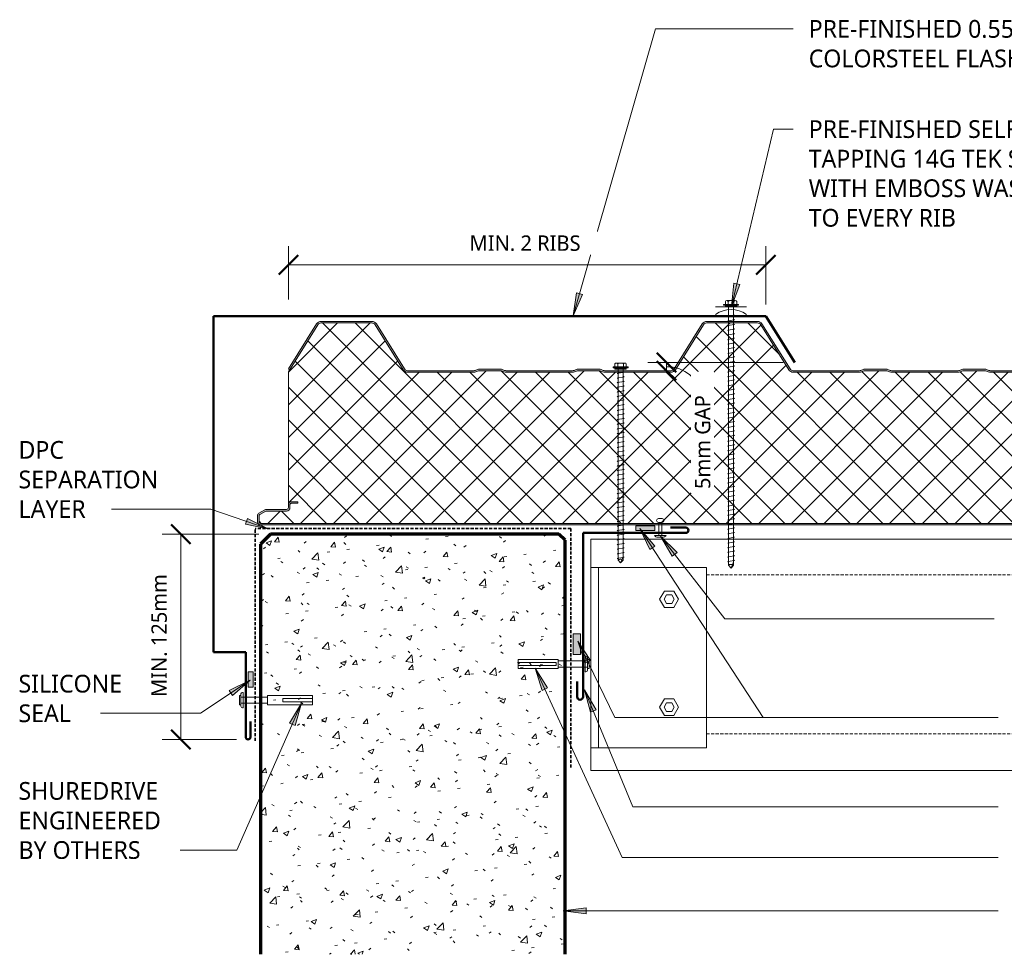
# Model space of a CAD drawing. Header units: millimetres. Extents: x -433 to 959, y 19 to 625.
# Tile 1 of 2: x -433 to 205, y 19 to 625. Entities that reach past the tile are written whole.
import ezdxf

# ---------------------------------------------------------------- set-up
doc = ezdxf.new("R2010")
doc.units = ezdxf.units.MM
doc.linetypes.add('Dash Short', pattern=[3, 2, -1])
for name, color, linetype, lineweight in [('A-ANNO-DIMS', 211, 'Continuous', 9), ('A-ANNO-DIMS-5', 211, 'Continuous', 9), ('A-DETL', 90, 'Continuous', 13), ('A-DETL-GENF', 92, 'Continuous', 13), ('A-DETL-THIN', 151, 'Continuous', 13), ('G-ANNO-TEXT', 231, 'Continuous', 9)]:
    doc.layers.add(name, color=color, linetype=linetype, lineweight=lineweight)
doc.styles.add('Yu Gothic', font='Yu Gothic.ttf', dxfattribs={"height": 11.5})
doc.styles.add('Yu Gothic_1', font='Yu Gothic.ttf', dxfattribs={"height": 10})
doc.dimstyles.new('Diagonal', dxfattribs={"dimscale": 304.8, "dimtxt": 11.609035, "dimasz": 0.04101, "dimexe": 0.03937, "dimexo": 0.024606, "dimgap": 0.024606, "dimtad": 1, "dimdec": 0, "dimzin": 0, "dimdsep": 46, "dimtxsty": 'Yu Gothic_1', "dimblk1": 'OBLIQUE', "dimblk2": 'OBLIQUE', "dimsah": 1, "dimcen": 0.09, "dimazin": 0, "dimtfac": 1, "dimtdec": 4, "dimtix": 1, "dimtmove": 0, "dimatfit": 3, "dimfxl": 1, "dimtvp": 1, "dimtfill": 1, "dimtolj": 1, "dimtzin": 0, "dimarcsym": 2})
doc.dimstyles.new('Diagonal_1', dxfattribs={"dimscale": 304.8, "dimtxt": 11.609035, "dimasz": 0.04101, "dimexe": 0.03937, "dimexo": 0.024606, "dimgap": 0.024606, "dimtad": 1, "dimdec": 0, "dimzin": 0, "dimdsep": 46, "dimtxsty": 'Yu Gothic_1', "dimblk1": 'OBLIQUE', "dimblk2": 'OBLIQUE', "dimsah": 1, "dimcen": 0.09, "dimazin": 0, "dimtfac": 1, "dimtdec": 4, "dimtix": 1, "dimtmove": 1, "dimatfit": 3, "dimfxl": 1, "dimtvp": 1, "dimtfill": 1, "dimtolj": 1, "dimtzin": 0, "dimarcsym": 2})

# ---------------------------------------------------------------- blocks, each defined once
blk = doc.blocks.new('Metecno RFw 1000 - FLAT FINISH - RFw 1000 100mm - FLAT-4181614-07  BARGE_PARAPET DETAIL1')
at = {"layer": 'A-DETL-GENF'}
h = blk.add_hatch(color=256, dxfattribs=at)
h.paths.add_polyline_path([(1018.2, 0), (139.69, 0), (139.69, -1), (1018.41, -1.03), (1018.77, -1.23), (1018.97, -1.59), (1019, -1.8), (1018.97, -6.17), (1018.77, -6.53), (1018.6, -6.65), (1014.54, -9), (1001.2, -9), (1000.63, -9.07), (1000.1, -9.29), (999.64, -9.64), (999.29, -10.1), (999.07, -10.63), (999, -11.2), (998.97, -13.41), (998.77, -13.76), (998.41, -13.97), (998.2, -14), (994, -14), (994, -15), (998.41, -14.97), (998.67, -14.94), (999.1, -14.76), (999.47, -14.47), (999.76, -14.1), (999.94, -13.67), (1000, -13.2), (1000.04, -10.89), (1000.16, -10.6), (1000.35, -10.35), (1000.6, -10.16), (1000.89, -10.04), (1001.2, -10), (1014.54, -9.97), (1014.79, -9.94), (1015.22, -9.76), (1019.1, -7.52), (1019.47, -7.23), (1019.76, -6.86), (1019.94, -6.43), (1020, -5.96), (1020, -1.8), (1019.9, -1.23), (1019.76, -0.9), (1019.47, -0.53), (1019, -0.2), (1018.6, -0.05), (1018.41, -0.03)])
h.paths.add_polyline_path([(502.04, -99), (501.18, -99.11), (500.39, -99.43), (499.69, -99.93), (499.15, -100.6), (480.91, -129.78), (480.5, -130.29), (479.97, -130.67), (479.36, -130.92), (478.71, -131), (446.04, -131), (445.38, -130.92), (444.77, -130.67), (444.25, -130.29), (443.83, -129.78), (425.59, -100.6), (425.05, -99.93), (424.36, -99.43), (423.56, -99.11), (422.71, -99), (379.95, -99), (379.19, -99.07), (378.46, -99.29), (376.68, -100), (362.07, -100), (360.28, -99.29), (359.55, -99.07), (358.79, -99), (315.95, -99), (315.19, -99.07), (314.46, -99.29), (312.68, -100), (298.07, -100), (296.28, -99.29), (295.55, -99.07), (294.79, -99), (252.04, -99), (251.18, -99.11), (250.39, -99.43), (249.69, -99.93), (249.15, -100.6), (230.91, -129.78), (230.5, -130.29), (229.97, -130.67), (229.36, -130.92), (228.71, -131), (196.04, -131), (195.38, -130.92), (194.77, -130.67), (194.25, -130.29), (193.83, -129.78), (175.59, -100.6), (175.05, -99.93), (174.36, -99.43), (173.56, -99.11), (172.71, -99), (139.69, -99), (139.69, -100), (172.71, -100), (173.31, -100.08), (173.87, -100.3), (174.36, -100.66), (174.74, -101.13), (192.98, -130.31), (193.56, -131.01), (194.29, -131.55), (195.13, -131.89), (196.04, -132), (228.71, -132), (229.61, -131.89), (230.45, -131.55), (231.26, -130.92), (231.76, -130.31), (250, -101.13), (250.39, -100.66), (250.87, -100.3), (251.43, -100.08), (252.04, -100), (295.36, -100.05), (296.28, -100.36), (297.88, -100.95), (298.45, -101), (312.86, -100.95), (313.41, -100.79), (315.38, -100.05), (315.95, -100), (359.36, -100.05), (360.28, -100.36), (361.88, -100.95), (362.45, -101), (376.86, -100.95), (377.41, -100.79), (379.38, -100.05), (379.95, -100), (422.71, -100), (423.31, -100.08), (423.87, -100.3), (424.36, -100.66), (424.74, -101.13), (442.98, -130.31), (443.56, -131.01), (444.29, -131.55), (445.13, -131.89), (446.04, -132), (478.71, -132), (479.61, -131.89), (480.5, -131.52), (481.2, -131), (481.76, -130.31), (500, -101.13), (500.39, -100.66), (500.87, -100.3), (501.43, -100.08), (502.04, -100), (545.36, -100.05), (546.28, -100.36), (547.88, -100.95), (548.45, -101), (562.86, -100.95), (563.41, -100.79), (565.38, -100.05), (565.95, -100), (609.36, -100.05), (610.28, -100.36), (611.88, -100.95), (612.45, -101), (626.86, -100.95), (627.41, -100.79), (629.38, -100.05), (629.95, -100), (672.71, -100), (673.31, -100.08), (673.87, -100.3), (674.36, -100.66), (674.74, -101.13), (692.98, -130.31), (693.56, -131.01), (694.29, -131.55), (695.13, -131.89), (696.04, -132), (728.71, -132), (729.61, -131.89), (730.45, -131.55), (731.2, -131), (731.76, -130.31), (750, -101.13), (750.39, -100.66), (750.87, -100.3), (751.43, -100.08), (752.04, -100), (795.36, -100.05), (796.28, -100.36), (797.88, -100.95), (798.45, -101), (812.86, -100.95), (813.41, -100.79), (815.38, -100.05), (815.95, -100), (859.36, -100.05), (860.28, -100.36), (861.88, -100.95), (862.45, -101), (876.86, -100.95), (877.41, -100.79), (879.38, -100.05), (879.95, -100), (922.71, -100), (923.31, -100.08), (923.87, -100.3), (924.36, -100.66), (924.74, -101.13), (942.98, -130.31), (943.56, -131.01), (944.29, -131.55), (945.13, -131.89), (946.04, -132), (978.71, -132), (979.61, -131.89), (980.45, -131.55), (981.19, -131.01), (981.76, -130.31), (1000, -101.13), (999.15, -100.6), (980.91, -129.78), (980.5, -130.29), (979.97, -130.67), (979.36, -130.92), (978.71, -131), (946.04, -131), (945.38, -130.92), (944.77, -130.67), (944.25, -130.29), (943.83, -129.78), (925.59, -100.6), (925.05, -99.93), (924.36, -99.43), (923.56, -99.11), (922.71, -99), (879.95, -99), (879.19, -99.07), (878.46, -99.29), (876.68, -100), (862.07, -100), (860.28, -99.29), (859.55, -99.07), (858.79, -99), (815.95, -99), (815.19, -99.07), (814.46, -99.29), (812.68, -100), (798.07, -100), (796.28, -99.29), (795.55, -99.07), (794.79, -99), (752.04, -99), (751.18, -99.11), (750.39, -99.43), (749.69, -99.93), (749.15, -100.6), (730.91, -129.78), (730.5, -130.29), (729.97, -130.67), (729.36, -130.92), (728.71, -131), (696.04, -131), (695.38, -130.92), (694.77, -130.67), (694.25, -130.29), (693.83, -129.78), (675.59, -100.6), (675.05, -99.93), (674.36, -99.43), (673.56, -99.11), (672.71, -99), (629.95, -99), (629.19, -99.07), (628.46, -99.29), (626.68, -100), (612.07, -100), (610.28, -99.29), (609.55, -99.07), (608.79, -99), (565.95, -99), (565.19, -99.07), (564.46, -99.29), (562.68, -100), (548.07, -100), (546.28, -99.29), (545.55, -99.07), (544.79, -99), (527.55, -99)])
h = blk.add_hatch(dxfattribs=at)
h.set_pattern_fill('FP_1', color=256, style=0, pattern_type=2)
h.set_pattern_definition([(225, (741.087, 297.588), (10.6066, -10.6066), []), (315, (741.087, 297.588), (10.6066, 10.6066), [])])
h.paths.add_polyline_path([(1018.2, -1), (139.69, -1), (139.69, -99), (172.71, -99), (173.56, -99.11), (174.36, -99.43), (175.05, -99.93), (175.59, -100.6), (193.83, -129.78), (194.25, -130.29), (194.77, -130.67), (195.38, -130.92), (196.04, -131), (228.71, -131), (229.36, -130.92), (229.97, -130.67), (230.5, -130.29), (230.91, -129.78), (249.15, -100.6), (249.69, -99.93), (250.39, -99.43), (251.18, -99.11), (252.04, -99), (294.79, -99), (295.55, -99.07), (296.28, -99.29), (298.07, -100), (312.68, -100), (314.46, -99.29), (315.19, -99.07), (315.95, -99), (358.79, -99), (359.55, -99.07), (360.28, -99.29), (362.07, -100), (376.68, -100), (378.46, -99.29), (379.19, -99.07), (379.95, -99), (422.71, -99), (423.56, -99.11), (424.36, -99.43), (425.05, -99.93), (425.59, -100.6), (443.83, -129.78), (444.25, -130.29), (444.77, -130.67), (445.38, -130.92), (446.04, -131), (478.71, -131), (479.36, -130.92), (479.97, -130.67), (480.5, -130.29), (480.91, -129.78), (499.15, -100.6), (499.69, -99.93), (500.39, -99.43), (501.18, -99.11), (502.04, -99), (544.79, -99), (545.55, -99.07), (546.28, -99.29), (548.07, -100), (562.68, -100), (564.46, -99.29), (565.19, -99.07), (565.95, -99), (608.79, -99), (609.55, -99.07), (610.28, -99.29), (612.07, -100), (626.68, -100), (628.46, -99.29), (629.19, -99.07), (629.95, -99), (672.71, -99), (673.56, -99.11), (674.36, -99.43), (675.05, -99.93), (675.59, -100.6), (693.83, -129.78), (694.25, -130.29), (694.77, -130.67), (695.38, -130.92), (696.04, -131), (728.71, -131), (729.57, -130.83), (729.97, -130.67), (730.5, -130.29), (730.91, -129.78), (749.15, -100.6), (749.69, -99.93), (750.39, -99.43), (751.18, -99.11), (752.04, -99), (794.79, -99), (795.55, -99.07), (796.28, -99.29), (798.07, -100), (812.68, -100), (814.46, -99.29), (815.19, -99.07), (815.95, -99), (858.79, -99), (859.55, -99.07), (860.28, -99.29), (862.07, -100), (876.68, -100), (878.46, -99.29), (879.19, -99.07), (879.95, -99), (922.71, -99), (923.56, -99.11), (924.36, -99.43), (925.05, -99.93), (925.59, -100.6), (943.83, -129.78), (944.25, -130.29), (944.77, -130.67), (945.38, -130.92), (946.04, -131), (978.71, -131), (979.36, -130.92), (979.97, -130.67), (980.5, -130.29), (980.91, -129.78), (1000, -99.24), (1000, -13.2), (999.92, -13.71), (999.76, -14.1), (999.47, -14.47), (998.94, -14.82), (998.67, -14.94), (998.2, -15), (994, -15), (994, -14), (998.41, -13.97), (998.77, -13.76), (998.89, -13.6), (999, -13.2), (999, -11.2), (999.07, -10.63), (999.29, -10.1), (999.64, -9.64), (1000.1, -9.29), (1000.63, -9.07), (1001.2, -9), (1014.54, -9), (1018.77, -6.53), (1018.89, -6.36), (1019, -5.96), (1019, -1.8), (1018.89, -1.4), (1018.6, -1.11), (1018.41, -1.03)])
for p, q in [((1018.2, 0), (139.69, 0)), ((1018.2, -1), (139.69, -1)), ((1019, -5.96), (1019, -1.8)), ((1020, -5.96), (1020, -1.8)), ((999, -13.2), (999, -11.2)), ((1000, -13.2), (1000, -11.2)), ((1001.2, -9), (1014.54, -9)), ((1001.2, -10), (1014.32, -10)), ((1014.54, -9), (1018.6, -6.65)), ((1015.22, -9.76), (1019.1, -7.52)), ((994, -15), (994, -14)), ((994, -14), (998.2, -14)), ((998.2, -15), (994, -15)), ((1000, -99.24), (1000, -13.2)), ((502.04, -99), (544.79, -99)), ((502.04, -100), (544.79, -100)), ((545.91, -100.21), (547.34, -100.79)), ((546.28, -99.29), (548.07, -100)), ((548.07, -100), (562.68, -100)), ((548.45, -101), (562.29, -101)), ((562.68, -100), (564.46, -99.29)), ((563.41, -100.79), (564.84, -100.21)), ((565.95, -99), (608.79, -99)), ((565.95, -100), (608.79, -100)), ((609.91, -100.21), (611.34, -100.79)), ((610.28, -99.29), (612.07, -100)), ((612.07, -100), (626.68, -100)), ((612.45, -101), (626.29, -101)), ((626.68, -100), (628.46, -99.29)), ((627.41, -100.79), (628.84, -100.21)), ((629.95, -99), (672.71, -99)), ((629.95, -100), (672.71, -100)), ((674.74, -101.13), (692.98, -130.31)), ((675.59, -100.6), (693.83, -129.78)), ((730.91, -129.78), (749.15, -100.6)), ((731.76, -130.31), (750, -101.13)), ((752.04, -99), (794.79, -99)), ((752.04, -100), (794.79, -100)), ((795.91, -100.21), (797.34, -100.79)), ((796.28, -99.29), (798.07, -100)), ((798.07, -100), (812.68, -100)), ((798.45, -101), (812.29, -101)), ((812.68, -100), (814.46, -99.29)), ((813.41, -100.79), (814.84, -100.21)), ((815.95, -99), (858.79, -99)), ((815.95, -100), (858.79, -100)), ((859.91, -100.21), (861.34, -100.79)), ((860.28, -99.29), (862.07, -100)), ((862.07, -100), (876.68, -100)), ((862.45, -101), (876.29, -101)), ((876.68, -100), (878.46, -99.29)), ((877.41, -100.79), (878.84, -100.21)), ((879.95, -99), (922.71, -99)), ((879.95, -100), (922.71, -100)), ((924.74, -101.13), (942.98, -130.31)), ((925.59, -100.6), (943.83, -129.78)), ((980.91, -129.78), (1000, -99.24)), ((981.76, -130.31), (1000, -101.13)), ((1000, -101.13), (999.15, -100.6)), ((696.04, -131), (728.71, -131)), ((696.04, -132), (728.71, -132)), ((946.04, -131), (978.71, -131)), ((946.04, -132), (978.71, -132))]:
    blk.add_line(p, q, dxfattribs=at)
for centre, radius, start, end in [((1018.2, -1.8), 1.8, 360, 90), ((1018.2, -1.8), 0.8, 360, 90), ((1018.2, -5.96), 0.8, 300, 0), ((1018.2, -1.8), 0.8, 360, 30), ((1018.2, -5.96), 0.8, 330, 0), ((1018.2, -5.96), 1.8, 300, 360), ((1001.2, -11.2), 2.2, 90, 180), ((1001.2, -11.2), 1.2, 90, 180), ((1014.32, -8.2), 1.8, 270, 300), ((998.2, -13.2), 1.8, 270, 360), ((998.2, -13.2), 0.8, 270, 0), ((998.2, -13.2), 0.8, 330, 0), ((544.79, -103), 4, 68.19859, 90), ((544.79, -103), 3, 68.19859, 90), ((548.45, -98), 3, 248.19859, 270), ((562.29, -98), 3, 270, 291.80141), ((565.95, -103), 4, 90, 111.80141), ((565.95, -103), 3, 90, 111.80141), ((608.79, -103), 4, 68.19859, 90), ((608.79, -103), 3, 68.19859, 90), ((612.45, -98), 3, 248.19859, 270), ((626.29, -98), 3, 270, 291.80141), ((629.95, -103), 4, 90, 111.80141), ((629.95, -103), 3, 90, 111.80141), ((672.71, -102.4), 3.4, 32.00538, 90), ((672.71, -102.4), 2.4, 32.00538, 90), ((752.04, -102.4), 3.4, 90, 147.99462), ((752.04, -102.4), 2.4, 90, 147.99462), ((794.79, -103), 4, 68.19859, 90), ((794.79, -103), 3, 68.19859, 90), ((798.45, -98), 3, 248.19859, 270), ((812.29, -98), 3, 270, 291.80141), ((815.95, -103), 4, 90, 111.80141), ((815.95, -103), 3, 90, 111.80141), ((858.79, -103), 4, 68.19859, 90), ((858.79, -103), 3, 68.19859, 90), ((862.45, -98), 3, 248.19859, 270), ((876.29, -98), 3, 270, 291.80141), ((879.95, -103), 4, 90, 111.80141), ((879.95, -103), 3, 90, 111.80141), ((922.71, -102.4), 3.4, 32.00538, 90), ((922.71, -102.4), 2.4, 32.00538, 90), ((696.04, -128.4), 3.6, 212.00538, 270), ((696.04, -128.4), 2.6, 212.00538, 270), ((728.71, -128.4), 2.6, 270, 327.99462), ((728.71, -128.4), 3.6, 270, 327.99462), ((946.04, -128.4), 3.6, 212.00538, 270), ((946.04, -128.4), 2.6, 212.00538, 270), ((978.71, -128.4), 2.6, 270, 327.99462), ((978.71, -128.4), 3.6, 270, 327.99462)]:
    blk.add_arc(centre, radius, start, end, dxfattribs=at)
blk = doc.blocks.new('Anchor Bolt - ShureDrive - ShureDrive-4571451-07  BARGE_PARAPET DETAIL1')
at = {"layer": 'A-DETL-GENF'}
for p, q in [((-5, -4.78), (-5, -4.28)), ((-5, -4.78), (5, -4.78)), ((-4, -3.28), (-3, -3.28)), ((-3, -2.28), (3, -2.28)), ((-3, -3.28), (-3, -2.28)), ((3, -3.28), (-3, -3.28)), ((-2, -20.5), (-2, -3.28)), ((2, -20.5), (2, -3.28)), ((3, -3.28), (3, -2.28)), ((3, -3.28), (4, -3.28)), ((5, -4.78), (5, -4.28)), ((-3, -20.5), (3, -20.5)), ((-3, -20.5), (-3, -49.62)), ((3, -20.5), (3, -49.62)), ((-1, -30.5), (-1, -40.5)), ((1, -30.5), (-1, -30.5)), ((1, -30.5), (1, -40.5)), ((-1, -40.5), (-1, -49.62)), ((1, -49.62), (1, -40.5)), ((-3, -49.62), (3, -49.62))]:
    blk.add_line(p, q, dxfattribs=at)
for centre, start, end in [((-4, -4.28), 90, 180), ((4, -4.28), 360, 90)]:
    blk.add_arc(centre, 1, start, end, dxfattribs=at)
blk = doc.blocks.new('Anchor Bolt - ShureDrive - ShureDrive-4359753-07  BARGE_PARAPET DETAIL1')
at = {"layer": 'A-DETL-GENF'}
for p, q in [((-5, -2.94), (-5, -2.44)), ((-5, -2.94), (5, -2.94)), ((-4, -1.44), (-3, -1.44)), ((-3, -0.44), (3, -0.44)), ((-3, -1.44), (-3, -0.44)), ((3, -1.44), (-3, -1.44)), ((-2, -20.5), (-2, -1.44)), ((2, -20.5), (2, -1.44)), ((3, -1.44), (3, -0.44)), ((3, -1.44), (4, -1.44)), ((5, -2.94), (5, -2.44)), ((-3, -20.5), (3, -20.5)), ((-3, -20.5), (-3, -46.46)), ((-1, -21.82), (-1, -31.82)), ((1, -21.82), (-1, -21.82)), ((1, -21.82), (1, -31.82)), ((3, -20.5), (3, -46.46)), ((-1, -31.82), (-1, -46.46)), ((1, -46.46), (1, -31.82)), ((-3, -46.46), (3, -46.46))]:
    blk.add_line(p, q, dxfattribs=at)
for centre, start, end in [((-4, -2.44), 90, 180), ((4, -2.44), 360, 90)]:
    blk.add_arc(centre, 1, start, end, dxfattribs=at)
blk = doc.blocks.new('Pop Rivets - Rivet-4759293-07  BARGE_PARAPET DETAIL1')
at = {"layer": 'A-DETL-GENF'}
for p, q in [((3.77, 0), (-3.77, 0)), ((-1.5, 1.16), (1.5, 1.16)), ((-1, -8.45), (-1, 0)), ((1, -8.45), (1, 0)), ((1.17, -8.45), (-1.24, -8.45)), ((-1.24, -10.95), (1.17, -10.95))]:
    blk.add_line(p, q, dxfattribs=at)
for centre, radius, start, end in [((-1.5, -1.65), 2.8, 90, 144), ((1.5, -1.65), 2.8, 36, 90), ((-1.24, -9.7), 1.25, 90, 270), ((1.17, -9.7), 1.25, 270, 90)]:
    blk.add_arc(centre, radius, start, end, dxfattribs=at)
blk = doc.blocks.new('Screw emboss washer 01 - Screw emboss washer 01-4895702-07  BARGE_PARAPET DETAIL1')
at = {"layer": 'A-DETL-GENF'}
blk.add_hatch(color=256, dxfattribs=at).paths.add_polyline_path([(3.67, 3.59), (3.67, 4.59), (-3.67, 4.59), (-3.67, 3.59)])
for p, q in [((-3.67, 5.09), (-3.67, 7.07)), ((-2.76, 7.57), (2.76, 7.57)), ((-1.85, 5.09), (-1.85, 7.07)), ((1.85, 5.09), (1.85, 7.07)), ((3.67, 5.09), (3.67, 7.07)), ((0, 3.59), (-10, 3.59)), ((4.79, 5.09), (-4.79, 5.09)), ((-4.79, 5.09), (-4.79, 4.59)), ((-3.67, 4.59), (-4.79, 4.59)), ((3.67, 4.59), (-3.67, 4.59)), ((-3.67, 4.59), (-3.67, 3.59)), ((-3.67, 3.59), (3.67, 3.59)), ((-1.6, 3.59), (-1.6, -163.98)), ((0, 3.59), (10, 3.59)), ((1.6, -163.98), (1.6, 3.59)), ((4.79, 4.59), (3.67, 4.59)), ((3.67, 3.59), (3.67, 4.59)), ((4.79, 4.59), (4.79, 5.09)), ((2.17, -1.91), (-2.17, -2.67)), ((-2.17, -2.67), (-1.6, -3)), ((2.17, -4.91), (-2.17, -5.67)), ((-2.17, -5.67), (-1.6, -6)), ((1.6, -1.58), (2.17, -1.91)), ((1.6, -4.58), (2.17, -4.91)), ((2.17, -7.91), (-2.17, -8.67)), ((-2.17, -8.67), (-1.6, -9)), ((2.17, -10.91), (-2.17, -11.67)), ((-2.17, -11.67), (-1.6, -12)), ((1.6, -7.58), (2.17, -7.91)), ((1.6, -10.58), (2.17, -10.91)), ((2.17, -13.91), (-2.17, -14.67)), ((-2.17, -14.67), (-1.6, -15)), ((2.17, -16.91), (-2.17, -17.67)), ((-2.17, -17.67), (-1.6, -18)), ((1.6, -13.58), (2.17, -13.91)), ((1.6, -16.58), (2.17, -16.91)), ((2.17, -19.91), (-2.17, -20.67)), ((-2.17, -20.67), (-1.6, -21)), ((2.17, -22.91), (-2.17, -23.67)), ((-2.17, -23.67), (-1.6, -24)), ((1.6, -19.58), (2.17, -19.91)), ((1.6, -22.58), (2.17, -22.91)), ((2.17, -25.91), (-2.17, -26.67)), ((-2.17, -26.67), (-1.6, -27)), ((2.17, -28.91), (-2.17, -29.67)), ((-2.17, -29.67), (-1.6, -30)), ((2.17, -31.91), (-2.17, -32.67)), ((1.6, -25.58), (2.17, -25.91)), ((1.6, -28.58), (2.17, -28.91)), ((1.6, -31.58), (2.17, -31.91)), ((-2.17, -32.67), (-1.6, -33)), ((2.17, -34.91), (-2.17, -35.67)), ((-2.17, -35.67), (-1.6, -36)), ((2.17, -37.91), (-2.17, -38.67)), ((1.6, -34.58), (2.17, -34.91)), ((1.6, -37.58), (2.17, -37.91)), ((-2.17, -38.67), (-1.6, -39)), ((2.17, -40.91), (-2.17, -41.67)), ((-2.17, -41.67), (-1.6, -42)), ((2.17, -43.91), (-2.17, -44.67)), ((-2.17, -44.67), (-1.6, -45)), ((1.6, -40.58), (2.17, -40.91)), ((1.6, -43.58), (2.17, -43.91)), ((2.17, -46.91), (-2.17, -47.67)), ((-2.17, -47.67), (-1.6, -48)), ((2.17, -49.91), (-2.17, -50.67)), ((-2.17, -50.67), (-1.6, -51)), ((1.6, -46.58), (2.17, -46.91)), ((1.6, -49.58), (2.17, -49.91)), ((2.17, -52.91), (-2.17, -53.67)), ((-2.17, -53.67), (-1.6, -54)), ((2.17, -55.91), (-2.17, -56.67)), ((-2.17, -56.67), (-1.6, -57)), ((1.6, -52.58), (2.17, -52.91)), ((1.6, -55.58), (2.17, -55.91)), ((2.17, -58.91), (-2.17, -59.67)), ((-2.17, -59.67), (-1.6, -60)), ((2.17, -61.91), (-2.17, -62.67)), ((-2.17, -62.67), (-1.6, -63)), ((1.6, -58.58), (2.17, -58.91)), ((1.6, -61.58), (2.17, -61.91)), ((2.17, -64.91), (-2.17, -65.67)), ((-2.17, -65.67), (-1.6, -66)), ((2.17, -67.91), (-2.17, -68.67)), ((-2.17, -68.67), (-1.6, -69)), ((1.6, -64.58), (2.17, -64.91)), ((1.6, -67.58), (2.17, -67.91)), ((2.17, -70.91), (-2.17, -71.67)), ((-2.17, -71.67), (-1.6, -72)), ((2.17, -73.91), (-2.17, -74.67)), ((-2.17, -74.67), (-1.6, -75)), ((1.6, -70.58), (2.17, -70.91)), ((1.6, -73.58), (2.17, -73.91)), ((1.6, -76.58), (2.17, -76.91)), ((2.17, -76.91), (-2.17, -77.67)), ((-2.17, -77.67), (-1.6, -78)), ((2.17, -79.91), (-2.17, -80.67)), ((-2.17, -80.67), (-1.6, -81)), ((2.17, -82.91), (-2.17, -83.67)), ((1.6, -79.58), (2.17, -79.91)), ((1.6, -82.58), (2.17, -82.91)), ((-2.17, -83.67), (-1.6, -84)), ((2.17, -85.91), (-2.17, -86.67)), ((-2.17, -86.67), (-1.6, -87)), ((2.17, -88.91), (-2.17, -89.67)), ((1.6, -85.58), (2.17, -85.91)), ((1.6, -88.58), (2.17, -88.91)), ((-2.17, -89.67), (-1.6, -90)), ((2.17, -91.91), (-2.17, -92.67)), ((-2.17, -92.67), (-1.6, -93)), ((2.17, -94.91), (-2.17, -95.67)), ((-2.17, -95.67), (-1.6, -96)), ((1.6, -91.58), (2.17, -91.91)), ((1.6, -94.58), (2.17, -94.91)), ((2.17, -97.91), (-2.17, -98.67)), ((-2.17, -98.67), (-1.6, -99)), ((2.17, -100.91), (-2.17, -101.67)), ((-2.17, -101.67), (-1.6, -102)), ((1.6, -97.58), (2.17, -97.91)), ((1.6, -100.58), (2.17, -100.91)), ((2.17, -103.91), (-2.17, -104.67)), ((-2.17, -104.67), (-1.6, -105)), ((2.17, -106.91), (-2.17, -107.67)), ((-2.17, -107.67), (-1.6, -108)), ((1.6, -103.58), (2.17, -103.91)), ((1.6, -106.58), (2.17, -106.91)), ((2.17, -109.91), (-2.17, -110.67)), ((-2.17, -110.67), (-1.6, -111)), ((2.17, -112.91), (-2.17, -113.67)), ((-2.17, -113.67), (-1.6, -114)), ((1.6, -109.58), (2.17, -109.91)), ((1.6, -112.58), (2.17, -112.91)), ((2.17, -115.91), (-2.17, -116.67)), ((-2.17, -116.67), (-1.6, -117)), ((2.17, -118.91), (-2.17, -119.67)), ((-2.17, -119.67), (-1.6, -120)), ((1.6, -115.58), (2.17, -115.91)), ((1.6, -118.58), (2.17, -118.91)), ((2.17, -121.91), (-2.17, -122.67)), ((-2.17, -122.67), (-1.6, -123)), ((2.17, -124.91), (-2.17, -125.67)), ((-2.17, -125.67), (-1.6, -126)), ((1.6, -121.58), (2.17, -121.91)), ((1.6, -124.58), (2.17, -124.91)), ((1.6, -127.58), (2.17, -127.91)), ((2.17, -127.91), (-2.17, -128.67)), ((-2.17, -128.67), (-1.6, -129)), ((2.17, -130.91), (-2.17, -131.67)), ((-2.17, -131.67), (-1.6, -132)), ((2.17, -133.91), (-2.17, -134.67)), ((1.6, -130.58), (2.17, -130.91)), ((1.6, -133.58), (2.17, -133.91)), ((-2.17, -134.67), (-1.6, -135)), ((2.17, -136.91), (-2.17, -137.67)), ((-2.17, -137.67), (-1.6, -138)), ((2.17, -139.91), (-2.17, -140.67)), ((1.6, -136.58), (2.17, -136.91)), ((1.6, -139.58), (2.17, -139.91)), ((-2.17, -140.67), (-1.6, -141)), ((2.17, -142.91), (-2.17, -143.67)), ((-2.17, -143.67), (-1.6, -144)), ((2.17, -145.91), (-2.17, -146.67)), ((-2.17, -146.67), (-1.6, -147)), ((1.6, -142.58), (2.17, -142.91)), ((1.6, -145.58), (2.17, -145.91)), ((2.17, -148.91), (-2.17, -149.67)), ((-2.17, -149.67), (-1.6, -150)), ((2.17, -151.91), (-2.17, -152.67)), ((-2.17, -152.67), (-1.6, -153)), ((1.6, -148.58), (2.17, -148.91)), ((1.6, -151.58), (2.17, -151.91)), ((2.17, -154.91), (-2.17, -155.67)), ((-2.17, -155.67), (-1.6, -156)), ((2.17, -157.91), (-2.17, -158.67)), ((-2.17, -158.67), (-1.6, -159)), ((1.6, -154.58), (2.17, -154.91)), ((1.6, -157.58), (2.17, -157.91)), ((2.17, -160.91), (-2.17, -161.67)), ((-2.17, -161.67), (-1.6, -162)), ((-1.6, -163.98), (0, -165.88)), ((0, -165.88), (1.6, -161.93)), ((1.6, -163.98), (0, -165.88)), ((1.6, -160.58), (2.17, -160.91))]:
    blk.add_line(p, q, dxfattribs=at)
for centre, radius, start, end in [((-2.76, 6.49), 1.08, 32.38007, 147.61993), ((0, 3.9), 3.67, 59.72736, 120.27264), ((2.76, 6.49), 1.08, 32.38007, 147.61993), ((0, -15.66), 17.4, 54.91533, 125.08467), ((0.08, -166.6), 3.11, 74.30592, 122.49751)]:
    blk.add_arc(centre, radius, start, end, dxfattribs=at)
blk = doc.blocks.new('Screw - Screw-4894182-07  BARGE_PARAPET DETAIL1')
at = {"layer": 'A-DETL-GENF'}
blk.add_hatch(color=256, dxfattribs=at).paths.add_polyline_path([(3.67, 0), (3.67, 1), (-3.67, 1), (-3.67, 0)])
for p, q in [((4.79, 1.5), (-4.79, 1.5)), ((-4.79, 1.5), (-4.79, 1)), ((-3.67, 1), (-4.79, 1)), ((-3.67, 1.5), (-3.67, 3.47)), ((3.67, 1), (-3.67, 1)), ((-3.67, 1), (-3.67, 0)), ((-3.67, 0), (3.67, 0)), ((-2.76, 3.97), (2.76, 3.97)), ((-1.85, 1.5), (-1.85, 3.47)), ((-1.6, 0), (-1.6, -123.71)), ((1.6, -123.71), (1.6, 0)), ((1.85, 1.5), (1.85, 3.47)), ((3.67, 1.5), (3.67, 3.47)), ((4.79, 1), (3.67, 1)), ((3.67, 0), (3.67, 1)), ((4.79, 1), (4.79, 1.5)), ((2.17, -1.91), (-2.17, -2.67)), ((-2.17, -2.67), (-1.6, -3)), ((2.17, -4.91), (-2.17, -5.67)), ((-2.17, -5.67), (-1.6, -6)), ((1.6, -1.58), (2.17, -1.91)), ((1.6, -4.58), (2.17, -4.91)), ((2.17, -7.91), (-2.17, -8.67)), ((-2.17, -8.67), (-1.6, -9)), ((2.17, -10.91), (-2.17, -11.67)), ((-2.17, -11.67), (-1.6, -12)), ((1.6, -7.58), (2.17, -7.91)), ((1.6, -10.58), (2.17, -10.91)), ((2.17, -13.91), (-2.17, -14.67)), ((-2.17, -14.67), (-1.6, -15)), ((2.17, -16.91), (-2.17, -17.67)), ((-2.17, -17.67), (-1.6, -18)), ((1.6, -13.58), (2.17, -13.91)), ((1.6, -16.58), (2.17, -16.91)), ((2.17, -19.91), (-2.17, -20.67)), ((-2.17, -20.67), (-1.6, -21)), ((2.17, -22.91), (-2.17, -23.67)), ((-2.17, -23.67), (-1.6, -24)), ((1.6, -19.58), (2.17, -19.91)), ((1.6, -22.58), (2.17, -22.91)), ((2.17, -25.91), (-2.17, -26.67)), ((-2.17, -26.67), (-1.6, -27)), ((2.17, -28.91), (-2.17, -29.67)), ((-2.17, -29.67), (-1.6, -30)), ((2.17, -31.91), (-2.17, -32.67)), ((1.6, -25.58), (2.17, -25.91)), ((1.6, -28.58), (2.17, -28.91)), ((1.6, -31.58), (2.17, -31.91)), ((-2.17, -32.67), (-1.6, -33)), ((2.17, -34.91), (-2.17, -35.67)), ((-2.17, -35.67), (-1.6, -36)), ((2.17, -37.91), (-2.17, -38.67)), ((1.6, -34.58), (2.17, -34.91)), ((1.6, -37.58), (2.17, -37.91)), ((-2.17, -38.67), (-1.6, -39)), ((2.17, -40.91), (-2.17, -41.67)), ((-2.17, -41.67), (-1.6, -42)), ((2.17, -43.91), (-2.17, -44.67)), ((-2.17, -44.67), (-1.6, -45)), ((1.6, -40.58), (2.17, -40.91)), ((1.6, -43.58), (2.17, -43.91)), ((2.17, -46.91), (-2.17, -47.67)), ((-2.17, -47.67), (-1.6, -48)), ((2.17, -49.91), (-2.17, -50.67)), ((-2.17, -50.67), (-1.6, -51)), ((1.6, -46.58), (2.17, -46.91)), ((1.6, -49.58), (2.17, -49.91)), ((2.17, -52.91), (-2.17, -53.67)), ((-2.17, -53.67), (-1.6, -54)), ((2.17, -55.91), (-2.17, -56.67)), ((-2.17, -56.67), (-1.6, -57)), ((1.6, -52.58), (2.17, -52.91)), ((1.6, -55.58), (2.17, -55.91)), ((2.17, -58.91), (-2.17, -59.67)), ((-2.17, -59.67), (-1.6, -60)), ((2.17, -61.91), (-2.17, -62.67)), ((-2.17, -62.67), (-1.6, -63)), ((1.6, -58.58), (2.17, -58.91)), ((1.6, -61.58), (2.17, -61.91)), ((2.17, -64.91), (-2.17, -65.67)), ((-2.17, -65.67), (-1.6, -66)), ((2.17, -67.91), (-2.17, -68.67)), ((-2.17, -68.67), (-1.6, -69)), ((1.6, -64.58), (2.17, -64.91)), ((1.6, -67.58), (2.17, -67.91)), ((2.17, -70.91), (-2.17, -71.67)), ((-2.17, -71.67), (-1.6, -72)), ((2.17, -73.91), (-2.17, -74.67)), ((-2.17, -74.67), (-1.6, -75)), ((1.6, -70.58), (2.17, -70.91)), ((1.6, -73.58), (2.17, -73.91)), ((1.6, -76.58), (2.17, -76.91)), ((2.17, -76.91), (-2.17, -77.67)), ((-2.17, -77.67), (-1.6, -78)), ((2.17, -79.91), (-2.17, -80.67)), ((-2.17, -80.67), (-1.6, -81)), ((2.17, -82.91), (-2.17, -83.67)), ((1.6, -79.58), (2.17, -79.91)), ((1.6, -82.58), (2.17, -82.91)), ((-2.17, -83.67), (-1.6, -84)), ((2.17, -85.91), (-2.17, -86.67)), ((-2.17, -86.67), (-1.6, -87)), ((2.17, -88.91), (-2.17, -89.67)), ((1.6, -85.58), (2.17, -85.91)), ((1.6, -88.58), (2.17, -88.91)), ((-2.17, -89.67), (-1.6, -90)), ((2.17, -91.91), (-2.17, -92.67)), ((-2.17, -92.67), (-1.6, -93)), ((2.17, -94.91), (-2.17, -95.67)), ((-2.17, -95.67), (-1.6, -96)), ((1.6, -91.58), (2.17, -91.91)), ((1.6, -94.58), (2.17, -94.91)), ((2.17, -97.91), (-2.17, -98.67)), ((-2.17, -98.67), (-1.6, -99)), ((2.17, -100.91), (-2.17, -101.67)), ((-2.17, -101.67), (-1.6, -102)), ((1.6, -97.58), (2.17, -97.91)), ((1.6, -100.58), (2.17, -100.91)), ((2.17, -103.91), (-2.17, -104.67)), ((-2.17, -104.67), (-1.6, -105)), ((2.17, -106.91), (-2.17, -107.67)), ((-2.17, -107.67), (-1.6, -108)), ((1.6, -103.58), (2.17, -103.91)), ((1.6, -106.58), (2.17, -106.91)), ((2.17, -109.91), (-2.17, -110.67)), ((-2.17, -110.67), (-1.6, -111)), ((2.17, -112.91), (-2.17, -113.67)), ((-2.17, -113.67), (-1.6, -114)), ((1.6, -109.58), (2.17, -109.91)), ((1.6, -112.58), (2.17, -112.91)), ((2.17, -115.91), (-2.17, -116.67)), ((-2.17, -116.67), (-1.6, -117)), ((2.17, -118.91), (-2.17, -119.67)), ((-2.17, -119.67), (-1.6, -120)), ((1.6, -115.58), (2.17, -115.91)), ((1.6, -118.58), (2.17, -118.91)), ((2.17, -121.91), (-2.17, -122.67)), ((-2.17, -122.67), (-1.6, -123)), ((-1.6, -123.71), (0, -125.61)), ((0, -125.61), (1.6, -121.66)), ((1.6, -123.71), (0, -125.61)), ((1.6, -121.58), (2.17, -121.91))]:
    blk.add_line(p, q, dxfattribs=at)
for centre, radius, start, end in [((-2.76, 2.9), 1.08, 32.38007, 147.61993), ((0, 0.31), 3.67, 59.72736, 120.27264), ((2.76, 2.9), 1.08, 32.38007, 147.61993), ((0.08, -126.33), 3.11, 74.30592, 122.49751)]:
    blk.add_arc(centre, radius, start, end, dxfattribs=at)
blk = doc.blocks.new('DIMBLOCK1-07  BARGE_PARAPET DETAIL1')
at = {"layer": 'A-ANNO-DIMS-5'}
for p, q in [((-258.91, 466.29), (-258.91, 478.29)), ((50.54, 466.29), (50.54, 478.29)), ((-258.91, 466.29), (50.54, 466.29)), ((-258.91, 466.29), (-258.91, 443.84)), ((50.54, 466.29), (50.54, 440.49))]:
    blk.add_line(p, q, dxfattribs=at)
at = {"layer": 'A-ANNO-DIMS-5', "lineweight": 50}
for p, q in [((-258.91, 466.29), (-252.66, 472.54)), ((50.54, 466.29), (56.79, 472.54)), ((-258.91, 466.29), (-265.16, 460.04)), ((50.54, 466.29), (44.29, 460.04))]:
    blk.add_line(p, q, dxfattribs=at)
at = {"layer": 'A-ANNO-DIMS-5', "color": 0, "insert": (-141.49, 485.33), "char_height": 10, "width": 89.5261, "attachment_point": 1, "line_spacing_factor": 1.024327, "style": 'Yu Gothic_1', "bg_fill": 3, "box_fill_scale": 1.25, "bg_fill_color": 9, "bg_fill_true_color": 13158600, "bg_fill_transparency": 0}
blk.add_mtext('MIN. 2 RIBS', dxfattribs=at)
blk = doc.blocks.new('_Oblique')
at = {"color": 0, "linetype": 'ByBlock', "lineweight": -2}
blk.add_line((-0.5, -0.5), (0.5, 0.5), dxfattribs=at)
blk = doc.blocks.new('DIMBLOCK2-07  BARGE_PARAPET DETAIL1')
at = {"layer": 'A-ANNO-DIMS-5', "lineweight": 50}
for p, q in [((-13.8, 402.82), (-20.05, 409.07)), ((-13.8, 397.59), (-20.05, 403.84)), ((-13.8, 402.82), (-7.55, 396.57)), ((-13.8, 397.59), (-7.55, 391.34))]:
    blk.add_line(p, q, dxfattribs=at)
at = {"layer": 'A-ANNO-DIMS-5'}
for p, q in [((-13.8, 402.82), (-25.8, 402.82)), ((-13.8, 402.82), (-13.8, 397.59)), ((-13.8, 402.82), (61.9, 402.82)), ((-13.8, 397.59), (-25.8, 397.59)), ((-13.8, 397.59), (-12.47, 397.59))]:
    blk.add_line(p, q, dxfattribs=at)
blk.add_ellipse((-13.8, 382.11), major_axis=(21.39, 0), ratio=0.845564, start_param=0, end_param=1.570796, dxfattribs=at)
at = {"layer": 'A-ANNO-DIMS-5', "color": 0, "insert": (4.59, 320.83), "char_height": 10, "width": 73.5467, "attachment_point": 1, "rotation": 90, "line_spacing_factor": 1.024327, "style": 'Yu Gothic_1', "bg_fill": 3, "box_fill_scale": 1.25, "bg_fill_color": 9, "bg_fill_true_color": 13158600, "bg_fill_transparency": 0}
blk.add_mtext('5mm GAP', dxfattribs=at)
blk = doc.blocks.new('DIMBLOCK3-07  BARGE_PARAPET DETAIL1')
at = {"layer": 'A-ANNO-DIMS-5', "lineweight": 50}
for p, q in [((-328.7, 291.55), (-334.95, 297.8)), ((-328.7, 291.55), (-322.45, 285.3)), ((-328.7, 158.48), (-334.95, 164.73)), ((-328.7, 158.48), (-322.45, 152.23))]:
    blk.add_line(p, q, dxfattribs=at)
at = {"layer": 'A-ANNO-DIMS-5'}
for p, q in [((-328.7, 291.55), (-340.7, 291.55)), ((-328.7, 291.55), (-328.7, 158.48)), ((-328.7, 291.55), (-278.13, 291.55)), ((-328.7, 158.48), (-340.7, 158.48)), ((-328.7, 158.48), (-292.59, 158.48))]:
    blk.add_line(p, q, dxfattribs=at)
at = {"layer": 'A-ANNO-DIMS-5', "color": 0, "insert": (-347.74, 185.92), "char_height": 10, "width": 93.8283, "attachment_point": 1, "rotation": 90, "line_spacing_factor": 1.024327, "style": 'Yu Gothic_1', "bg_fill": 3, "box_fill_scale": 1.25, "bg_fill_color": 9, "bg_fill_true_color": 13158600, "bg_fill_transparency": 0}
blk.add_mtext('MIN. 125mm', dxfattribs=at)

msp = doc.modelspace()

# ---------------------------------------------------------------- hatches: boundary and pattern name
at = {"layer": 'A-DETL-GENF'}
for color, points in [(10, [(-21.3, 293.88), (-21.3, 297.08), (-33.68, 297.08), (-33.68, 293.88)]), (10, [(-69.65, 213.5), (-69.65, 226.91), (-74.37, 226.91), (-74.37, 213.5)]), (9, [(-281.81, 192.3), (-281.81, 202.3), (-285.09, 202.3), (-285.09, 192.3)])]:
    msp.add_hatch(color=color, dxfattribs=at).paths.add_polyline_path(points)
h = msp.add_hatch(dxfattribs=at)
h.set_pattern_fill('FP_2', color=9, style=0, pattern_type=2)
h.set_pattern_definition([(50, (0, 0), (36.4365, -3.1877), [3.81, -41.91]), (355, (0, 0), (-7.0485, 38.2117), [3.048, -33.528]), (100.451, (3.036, -0.266), (29.3886, 35.023), [3.238, -35.618]), (46.184, (0, 10.16), (54.216, -8.4084), [5.715, -62.865]), (96.636, (4.52, 9.46), (47.4805, 49.4854), [4.857, -53.427]), (351.184, (0, 10.16), (47.481, 49.4846), [4.572, -50.292]), (21, (5.08, 7.62), (30.3226, -20.4528), [3.81, -41.91]), (326, (5.08, 7.62), (12.3607, 36.838), [3.048, -33.528]), (71.451, (7.607, 5.916), (42.6833, 16.384), [3.238, -35.618]), (37.5, (0, 0), (0.61807, 16.9108), [1.676, -31.445, 1.676, -32.36, -33.655]), (37.5, (0, 0), (0.61807, 16.9108), [-67.158, 1.676, -31.979]), (7.5, (0, 0), (13.3641, 20.0358), [1.676, -17.729, 1.676, -30.683, -12.827]), (7.5, (0, 0), (13.3641, 20.0358), [-51.765, 1.676, -11.151]), (327.5, (-11.328, 0), (27.11816, -1.14606), [1.676, -11.024, 1.676, -37.948, -52.578]), (327.5, (-11.328, 0), (27.11816, -1.14606), [-52.324, 1.676, -50.902]), (317.5, (-16.408, 0), (29.6258, 5.085), [1.676, -14.834, 1.676, -24.638, -37.338]), (317.5, (-16.408, 0), (29.6258, 5.085), [-42.824, 1.676, -35.662])])
h.paths.add_polyline_path([(-79.6, 19.09), (-79.6, 287.65), (-83.5, 291.55), (-270.63, 291.55), (-277.1, 285.08), (-277.1, 19.09), (-190.96, 19.09)])
at = {"layer": 'G-ANNO-TEXT'}
for points in [[(28.34, 439.26), (33.7, 453.41), (29.86, 454.31)], [(-74.33, 433.17), (-68.29, 447.04), (-72.09, 448.13)], [(-272, 295.07), (-285.54, 301.83), (-286.83, 298.09)], [(-31.12, 295.34), (-24.58, 281.7), (-21.27, 283.86)], [(-17.72, 290.33), (-10.07, 277.27), (-6.95, 279.7)], [(-71.31, 222.22), (-66.55, 207.86), (-62.99, 209.58)], [(-98.89, 204.67), (-94.43, 190.21), (-90.84, 191.85)], [(-283.69, 196.83), (-297.27, 190.16), (-295.08, 186.87)], [(-66.95, 190.67), (-63.05, 176.05), (-59.4, 177.55)], [(-250.37, 181.96), (-258.23, 169.03), (-254.62, 167.44)], [(-80.83, 47.24), (-65.83, 45.27), (-65.83, 49.21)]]:
    msp.add_hatch(color=7, dxfattribs=at).paths.add_polyline_path(points)

# ---------------------------------------------------------------- linework, layer by layer
at = {"layer": 'A-DETL', "lineweight": 50}
for p, q in [((50.54, 432.99), (-307.42, 432.99)), ((-307.42, 432.99), (-307.42, 214.98)), ((50.54, 432.99), (69.4, 402.82)), ((-1.29, 295.86), (-11.29, 295.86)), ((-67.93, 292.36), (-1.29, 292.36)), ((-67.93, 292.36), (-67.93, 186.11)), ((-307.42, 214.98), (-286.58, 214.98)), ((-286.58, 214.98), (-286.58, 159.98)), ((-71.75, 186.11), (-71.75, 196.11)), ((-283.59, 159.98), (-283.59, 169.98))]:
    msp.add_line(p, q, dxfattribs=at)
at = {"layer": 'A-DETL', "linetype": 'Dash Short', "lineweight": 35}
for p, q in [((-75.79, 295.3), (-280.44, 295.3)), ((-280.44, 157.54), (-280.44, 295.3)), ((-75.79, 140.3), (-75.79, 295.3))]:
    msp.add_line(p, q, dxfattribs=at)
at = {"layer": 'A-DETL', "lineweight": 70}
for p, q in [((-270.63, 291.55), (-277.1, 285.08)), ((-83.5, 291.55), (-270.63, 291.55)), ((-79.6, 287.65), (-83.5, 291.55)), ((-79.6, 19.09), (-79.6, 287.65)), ((-277.1, 285.08), (-277.1, 19.09))]:
    msp.add_line(p, q, dxfattribs=at)
at = {"layer": 'A-DETL'}
for p, q in [((-62.93, 288.31), (741.08, 288.31)), ((-62.93, 288.31), (-62.93, 269.89)), ((12.07, 269.89), (-62.93, 269.89)), ((-62.93, 269.89), (-62.93, 153)), ((-57.93, 269.89), (-57.93, 153)), ((12.07, 153), (12.07, 269.89)), ((-15.16, 254.71), (-18.24, 249.38)), ((-18.24, 249.38), (-15.16, 244.05)), ((-13.74, 252.25), (-15.4, 249.38)), ((-15.4, 249.38), (-13.74, 246.51)), ((-9.01, 254.71), (-15.16, 254.71)), ((-10.43, 252.25), (-13.74, 252.25)), ((-8.77, 249.38), (-10.43, 252.25)), ((-10.43, 246.51), (-8.77, 249.38)), ((-5.93, 249.38), (-9.01, 254.71)), ((-9.01, 244.05), (-5.93, 249.38)), ((-15.16, 244.05), (-9.01, 244.05)), ((-13.74, 246.51), (-10.43, 246.51)), ((-281.81, 202.3), (-285.09, 202.3)), ((-285.09, 202.3), (-285.09, 192.3)), ((-281.81, 192.3), (-281.81, 202.3)), ((-285.09, 192.3), (-281.81, 192.3)), ((-15.16, 184.71), (-18.24, 179.38)), ((-18.24, 179.38), (-15.16, 174.05)), ((-13.74, 182.25), (-15.4, 179.38)), ((-15.4, 179.38), (-13.74, 176.51)), ((-9.01, 184.71), (-15.16, 184.71)), ((-10.43, 182.25), (-13.74, 182.25)), ((-8.77, 179.38), (-10.43, 182.25)), ((-10.43, 176.51), (-8.77, 179.38)), ((-5.93, 179.38), (-9.01, 184.71)), ((-9.01, 174.05), (-5.93, 179.38)), ((-15.16, 174.05), (-9.01, 174.05)), ((-13.74, 176.51), (-10.43, 176.51)), ((-62.93, 153), (-62.93, 138.31)), ((-62.93, 153), (12.07, 153)), ((-62.93, 138.31), (741.08, 138.31))]:
    msp.add_line(p, q, dxfattribs=at)
at = {"layer": 'A-DETL', "linetype": 'Dash Short'}
for p, q in [((12.07, 265.28), (741.08, 265.28)), ((12.07, 162.09), (741.08, 162.09))]:
    msp.add_line(p, q, dxfattribs=at)
at = {"layer": 'A-DETL', "lineweight": 50}
for centre, radius, start, end in [((-1.29, 294.11), 1.75, 270, 90), ((-69.84, 186.11), 1.91, 180, 0), ((-285.09, 159.98), 1.5, 180, 0)]:
    msp.add_arc(centre, radius, start, end, dxfattribs=at)
at = {"layer": 'A-DETL-THIN'}
for p, q in [((-21.3, 297.08), (-33.68, 297.08)), ((-33.68, 297.08), (-33.68, 293.88)), ((-33.68, 293.88), (-21.3, 293.88)), ((-21.3, 293.88), (-21.3, 297.08)), ((-69.65, 226.91), (-74.37, 226.91)), ((-74.37, 226.91), (-74.37, 213.5)), ((-69.65, 213.5), (-69.65, 226.91)), ((-74.37, 213.5), (-69.65, 213.5))]:
    msp.add_line(p, q, dxfattribs=at)
at = {"layer": 'G-ANNO-TEXT', "color": 7}
for p, q in [((-74.33, 433.17), (-20.92, 619.27)), ((-20.92, 619.27), (68.24, 619.27)), ((28.34, 439.26), (55.46, 554.28)), ((55.46, 554.28), (68.24, 554.28)), ((29.86, 454.31), (28.34, 439.26)), ((28.34, 439.26), (33.7, 453.41)), ((33.7, 453.41), (29.86, 454.31)), ((-72.09, 448.13), (-74.33, 433.17)), ((-74.33, 433.17), (-68.29, 447.04)), ((-68.29, 447.04), (-72.09, 448.13)), ((-325.94, 307.87), (-376.42, 307.87)), ((-309.14, 307.87), (-325.94, 307.87)), ((-272, 295.07), (-309.14, 307.87)), ((-285.54, 301.83), (-286.83, 298.09)), ((-272, 295.07), (-285.54, 301.83)), ((-286.83, 298.09), (-272, 295.07)), ((-31.12, 295.34), (-24.58, 281.7)), ((-21.27, 283.86), (-31.12, 295.34)), ((-31.12, 295.34), (48.9, 172.72)), ((-17.72, 290.33), (-10.07, 277.27)), ((-6.95, 279.7), (-17.72, 290.33)), ((-17.72, 290.33), (23.97, 236.68)), ((-24.58, 281.7), (-21.27, 283.86)), ((-10.07, 277.27), (-6.95, 279.7)), ((23.97, 236.68), (198.71, 236.68)), ((-71.31, 222.22), (-66.55, 207.86)), ((-62.99, 209.58), (-71.31, 222.22)), ((-71.31, 222.22), (-47.33, 172.72)), ((-98.89, 204.67), (-94.43, 190.21)), ((-90.84, 191.85), (-98.89, 204.67)), ((-98.89, 204.67), (-42.57, 81.87)), ((-66.55, 207.86), (-62.99, 209.58)), ((-283.69, 196.83), (-315.84, 175.42)), ((-283.69, 196.83), (-297.27, 190.16)), ((-295.08, 186.87), (-283.69, 196.83)), ((-94.43, 190.21), (-90.84, 191.85)), ((-297.27, 190.16), (-295.08, 186.87)), ((-66.95, 190.67), (-63.05, 176.05)), ((-59.4, 177.55), (-66.95, 190.67)), ((-66.95, 190.67), (-35.57, 114.64)), ((-250.37, 181.96), (-292.42, 86.72)), ((-250.37, 181.96), (-258.23, 169.03)), ((-254.62, 167.44), (-250.37, 181.96)), ((-348.64, 175.42), (-382.37, 175.42)), ((-315.84, 175.42), (-348.64, 175.42)), ((-63.05, 176.05), (-59.4, 177.55)), ((-47.33, 172.72), (201.21, 172.72)), ((48.9, 172.72), (201.21, 172.72)), ((-258.23, 169.03), (-254.62, 167.44)), ((-35.57, 114.64), (201.21, 114.64)), ((-320.19, 86.72), (-339.71, 86.72)), ((-292.42, 86.72), (-320.19, 86.72)), ((-42.57, 81.87), (201.21, 81.87)), ((-65.83, 49.21), (-80.83, 47.24)), ((-80.83, 47.24), (-65.83, 45.27)), ((-80.83, 47.24), (201.21, 47.24)), ((-65.83, 45.27), (-65.83, 49.21))]:
    msp.add_line(p, q, dxfattribs=at)

# ---------------------------------------------------------------- block references
at = {"layer": 'A-DETL-GENF'}
for name, p in [('Screw emboss washer 01 - Screw emboss washer 01-4895702-07  BARGE_PARAPET DETAIL1', (28.03, 435.49)), ('Screw - Screw-4894182-07  BARGE_PARAPET DETAIL1', (-43.52, 398.52))]:
    msp.add_blockref(name, p, dxfattribs=at)
for name, p, rotation in [('Metecno RFw 1000 - FLAT FINISH - RFw 1000 100mm - FLAT-4181614-07  BARGE_PARAPET DETAIL1', (741.09, 297.59), 180), ('Pop Rivets - Rivet-4759293-07  BARGE_PARAPET DETAIL1', (-17.85, 290.77), 180), ('Anchor Bolt - ShureDrive - ShureDrive-4359753-07  BARGE_PARAPET DETAIL1', (-63.58, 207.36), 269.9999999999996), ('Anchor Bolt - ShureDrive - ShureDrive-4571451-07  BARGE_PARAPET DETAIL1', (-292.97, 183.94), 89.99999999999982)]:
    msp.add_blockref(name, p, dxfattribs=dict(at, rotation=rotation))

# ---------------------------------------------------------------- texts
at = {"layer": 'G-ANNO-TEXT', "color": 7, "char_height": 11.5, "attachment_point": 1, "style": 'Yu Gothic', "bg_fill": 3, "box_fill_scale": 1.25, "bg_fill_color": 9, "bg_fill_true_color": 13158600, "bg_fill_transparency": 0}
for s, insert, width in [('PRE-FINISHED 0.55mm ', (78.4, 625.02), 204.4303), ('COLORSTEEL FLASHING ', (78.4, 605.84), 218.059), ('PRE-FINISHED SELF-', (78.4, 560.03), 185.1898), ('TAPPING 14G TEK SCREW ', (78.4, 540.85), 231.6877), ('WITH EMBOSS WASHER ', (78.4, 521.67), 214.8522), ('TO EVERY RIB', (78.4, 502.49), 122.2573), ('DPC ', (-433.88, 351.98), 43.2911), ('SEPARATION ', (-433.88, 332.8), 118.2489), ('LAYER', (-433.88, 313.62), 57.3207), ('SILICONE ', (-433.88, 200.36), 88.1856), ('SEAL ', (-433.88, 181.17), 50.1055), ('SHUREDRIVE ', (-433.88, 130.83), 120.2531), ('ENGINEERED ', (-433.88, 111.65), 121.4557), ('BY OTHERS', (-433.88, 92.47), 101.8143)]:
    msp.add_mtext(s, dxfattribs=dict(at, insert=insert, width=width))

# ---------------------------------------------------------------- next in the draw order: dimensions: what is measured, and where the dimension line sits
at = {"layer": 'A-ANNO-DIMS'}
dim = msp.add_linear_dim(base=(50.54, 466.29), p1=(-258.91, 436.34), p2=(50.54, 432.99), text='MIN. 2 RIBS', dimstyle='Diagonal', override={"dimpost": '<>', "dimfxl": 309.474645}, dxfattribs=at)
dim.commit()
dim.dimension.update_dxf_attribs({"geometry": 'DIMBLOCK1-07  BARGE_PARAPET DETAIL1', "text_midpoint": (-104.18, 478.83)})
dim = msp.add_linear_dim(base=(-13.8, 397.59), p1=(69.4, 402.82), p2=(-4.97, 397.59), angle=90, text='5mm GAP', dimstyle='Diagonal_1', override={"dimpost": '<>', "dimfxl": 74.546175}, dxfattribs=at)
dim.commit()
dim.dimension.update_dxf_attribs({"geometry": 'DIMBLOCK2-07  BARGE_PARAPET DETAIL1', "text_midpoint": (11.25, 357.6), "dimtype": 160, "text_rotation": 90})
dim = msp.add_linear_dim(base=(-328.7, 158.48), p1=(-270.63, 291.55), p2=(-285.09, 158.48), angle=90, text='MIN. 125mm', dimstyle='Diagonal', override={"dimpost": '<>', "dimfxl": 133.855829}, dxfattribs=at)
dim.commit()
dim.dimension.update_dxf_attribs({"geometry": 'DIMBLOCK3-07  BARGE_PARAPET DETAIL1', "text_midpoint": (-341.21, 225.02)})

doc.saveas('drawing.dxf')
